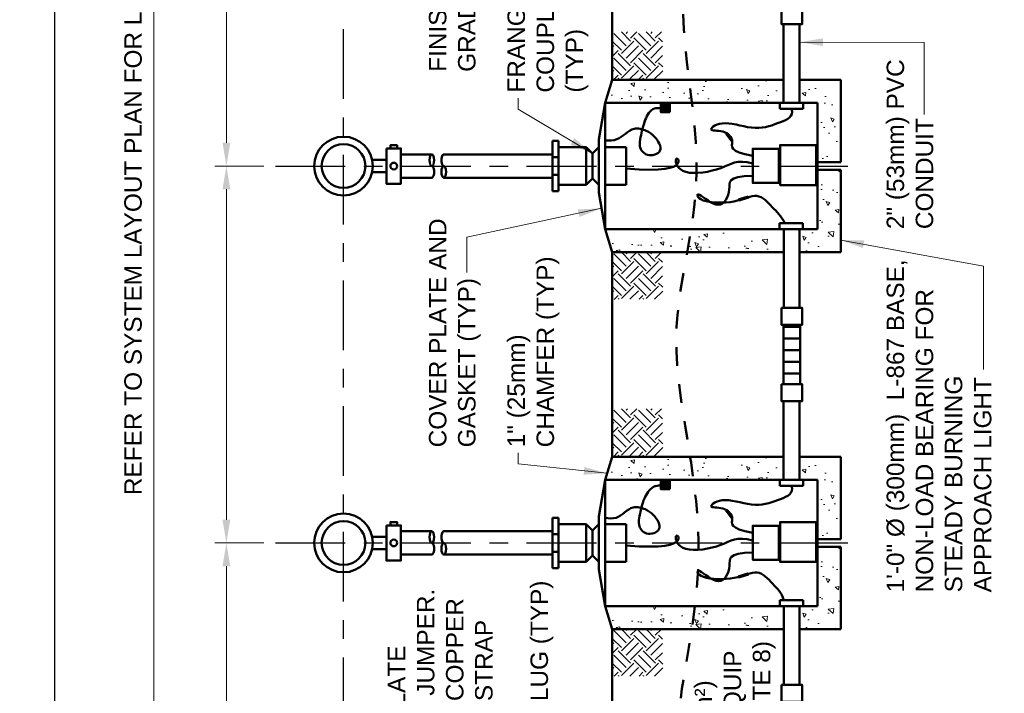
# Model space of a CAD drawing. Header units: inches. Extents: x -0.2 to 21.3, y 0 to 11.
# Tile 2 of 5: x -0.2 to 5.1, y 2.8 to 6.5. Entities that reach past the tile are written whole.
import ezdxf

# ---------------------------------------------------------------- set-up
doc = ezdxf.new("R2010")
doc.units = ezdxf.units.IN
doc.header["$LTSCALE"] = 0.5
doc.header["$MEASUREMENT"] = 0
doc.header["$PDSIZE"] = 2
doc.linetypes.add('CENTER2', pattern=[1.125, 0.75, -0.125, 0.125, -0.125])
doc.linetypes.add('HIDDEN2', pattern=[0.1875, 0.125, -0.0625])
doc.layers.get('0').update_dxf_attribs({"linetype": 'CONTINUOUS', "lineweight": 35})
doc.layers.get('DEFPOINTS').update_dxf_attribs({"linetype": 'CONTINUOUS', "lineweight": 35})
for name, color, linetype, lineweight in [('C-GRAD-FNSH', 4, 'CONTINUOUS', 50), ('E-AFLD-JBOX', 23, 'CONTINUOUS', 50), ('E-AFLD-LITE-APPR', 203, 'CONTINUOUS', 50), ('E-AFLD-VALT', 203, 'CONTINUOUS', 50), ('E-GRND-CIRC', 4, 'CONTINUOUS', 50), ('E-GRND-EQUI', 83, 'CONTINUOUS', 50), ('E-LITE-CIRC', 83, 'CONTINUOUS', 50), ('G-ANNO-PATT', 8, 'CONTINUOUS', 18)]:
    doc.layers.add(name, color=color, linetype=linetype, lineweight=lineweight)
for name, color, linetype in [('G-ANNO-DIMS', 7, 'CONTINUOUS'), ('G-ANNO-TEXT', 7, 'CONTINUOUS'), ('G-ANNO-TTLB', 7, 'CONTINUOUS')]:
    doc.layers.add(name, color=color, linetype=linetype)
doc.styles.add('01-E-BLDG-1_1', font='arial.ttf', dxfattribs={"height": 0.09375})
doc.dimstyles.new('01-E-BLDG-1_1', dxfattribs={"dimtxt": 0.09375, "dimasz": 0.125, "dimexe": 0.0625, "dimexo": 0.0625, "dimgap": 0.0625, "dimtad": 1, "dimdec": 4, "dimzin": 3, "dimdsep": 46, "dimlunit": 4, "dimtxsty": '01-E-BLDG-1_1', "dimcen": 0.0625, "dimclrd": 1, "dimclre": 1, "dimclrt": 256, "dimazin": 0, "dimtfac": 1, "dimtdec": 4, "dimtmove": 1, "dimatfit": 3, "dimfxl": 1, "dimfrac": 2, "dimtolj": 1, "dimtzin": 3, "dimlwd": 0, "dimlwe": 0, "dimarcsym": 0})
pattern_1 = [(140, (-2.7247, 3.44333), (0.01961, 0.224144), [0.0234375, -0.2578125]), (85, (-2.7247, 3.44333), (-0.23506, -0.04336), [0.01875, -0.20625]), (190.4514, (-2.72306, 3.46201), (-0.21545, 0.180784), [0.019919, -0.219107]), (136.184, (-2.7872, 3.44333), (0.051725, 0.333513), [0.035156, -0.386719]), (186.6356, (-2.7829, 3.47113), (-0.304412, 0.292082), [0.029878, -0.32866]), (81.184, (-2.7872, 3.44333), (-0.304412, 0.292082), [0.028125, -0.309375]), (111, (-2.77157, 3.47458), (0.1258184, 0.1865335), [0.0234375, -0.2578125]), (56, (-2.77157, 3.47458), (-0.2266094, 0.076036), [0.01875, -0.20625]), (161.4514, (-2.76109, 3.49013), (-0.100791, 0.2625695), [0.019919, -0.219107]), (127.5, (-2.724696, 3.443335), (-0.1040293, 0.0038), [0, -0.20375, 0, -0.209375, 0, -0.2070312]), (97.5, (-2.7247, 3.44333), (-0.1232537, 0.0822092), [0, -0.119375, 0, -0.1990625, 0, -0.0789062]), (57.5, (-2.7247, 3.37365), (0.0070484, 0.1668195), [0, -0.078125, 0, -0.24375, 0, -0.3234375]), (47.5, (-2.7247, 3.3424), (-0.0312828, 0.1822457), [0, -0.1015625, 0, -0.161875, 0, -0.2296875])]
pattern_2 = [(140, (-2.7247, 5.46833), (0.01961, 0.224144), [0.0234375, -0.2578125]), (85, (-2.7247, 5.46833), (-0.23506, -0.04336), [0.01875, -0.20625]), (190.4514, (-2.72306, 5.48701), (-0.21545, 0.180784), [0.019919, -0.219107]), (136.184, (-2.7872, 5.46833), (0.051725, 0.333513), [0.035156, -0.386719]), (186.6356, (-2.7829, 5.49613), (-0.304412, 0.292082), [0.029878, -0.32866]), (81.184, (-2.7872, 5.46833), (-0.304412, 0.292082), [0.028125, -0.309375]), (111, (-2.77157, 5.49958), (0.1258184, 0.1865335), [0.0234375, -0.2578125]), (56, (-2.77157, 5.49958), (-0.2266094, 0.076036), [0.01875, -0.20625]), (161.4514, (-2.76109, 5.51513), (-0.100791, 0.2625695), [0.019919, -0.219107]), (127.5, (-2.724696, 5.468335), (-0.1040293, 0.0038), [0, -0.20375, 0, -0.209375, 0, -0.2070312]), (97.5, (-2.7247, 5.46833), (-0.1232537, 0.0822092), [0, -0.119375, 0, -0.1990625, 0, -0.0789062]), (57.5, (-2.7247, 5.39865), (0.0070484, 0.1668195), [0, -0.078125, 0, -0.24375, 0, -0.3234375]), (47.5, (-2.7247, 5.3674), (-0.0312828, 0.1822457), [0, -0.1015625, 0, -0.161875, 0, -0.2296875])]

# ---------------------------------------------------------------- blocks, each defined once
blk = doc.blocks.new('G-DBRK')
at = {"color": 0, "linetype": 'ByBlock', "lineweight": -2}
blk.add_ellipse((0, -0.25), major_axis=(0, -0.25), ratio=0.4, dxfattribs=at)
blk.add_ellipse((0, -0.75), major_axis=(0, -0.25), ratio=0.4, start_param=0, end_param=3.141593, dxfattribs=at)
blk = doc.blocks.new('*D3')
at = {"layer": 'DEFPOINTS', "color": 0, "transparency": 16777216}
for p in [(0.9213, 3.6514), (1.1845, 3.6514), (1.1845, 1.6264)]:
    blk.add_point(p, dxfattribs=at)
at = {"layer": 'G-ANNO-DIMS', "color": 1, "lineweight": 0, "transparency": 16777216}
for p, q in [((1.122, 3.6514), (0.8588, 3.6514)), ((0.9213, 1.7514), (0.9213, 3.5264)), ((1.122, 1.6264), (0.8588, 1.6264))]:
    blk.add_line(p, q, dxfattribs=at)
at = {"layer": 'G-ANNO-DIMS', "color": 1, "transparency": 16777216}
for points in [[(0.9005, 3.5264), (0.9421, 3.5264), (0.9213, 3.6514)], [(0.9005, 1.7514), (0.9421, 1.7514), (0.9213, 1.6264)]]:
    blk.add_solid(points, dxfattribs=at)
blk = doc.blocks.new('*D4')
at = {"layer": 'DEFPOINTS', "color": 0, "transparency": 16777216}
for p in [(0.9213, 5.6764), (1.1845, 5.6764), (1.1845, 3.6514)]:
    blk.add_point(p, dxfattribs=at)
at = {"layer": 'G-ANNO-DIMS', "color": 1, "lineweight": 0, "transparency": 16777216}
for p, q in [((1.122, 5.6764), (0.8588, 5.6764)), ((0.9213, 3.7764), (0.9213, 5.5514)), ((1.122, 3.6514), (0.8588, 3.6514))]:
    blk.add_line(p, q, dxfattribs=at)
at = {"layer": 'G-ANNO-DIMS', "color": 1, "transparency": 16777216}
for points in [[(0.9005, 5.5514), (0.9421, 5.5514), (0.9213, 5.6764)], [(0.9005, 3.7764), (0.9421, 3.7764), (0.9213, 3.6514)]]:
    blk.add_solid(points, dxfattribs=at)
blk = doc.blocks.new('*D5')
at = {"layer": 'DEFPOINTS', "color": 0, "transparency": 16777216}
for p in [(0.9213, 7.7014), (1.1845, 7.7014), (1.1845, 5.6764)]:
    blk.add_point(p, dxfattribs=at)
at = {"layer": 'G-ANNO-DIMS', "color": 1, "lineweight": 0, "transparency": 16777216}
for p, q in [((1.122, 7.7014), (0.8588, 7.7014)), ((0.9213, 5.8014), (0.9213, 7.5764)), ((1.122, 5.6764), (0.8588, 5.6764))]:
    blk.add_line(p, q, dxfattribs=at)
at = {"layer": 'G-ANNO-DIMS', "color": 1, "transparency": 16777216}
for points in [[(0.9005, 7.5764), (0.9421, 7.5764), (0.9213, 7.7014)], [(0.9005, 5.8014), (0.9421, 5.8014), (0.9213, 5.6764)]]:
    blk.add_solid(points, dxfattribs=at)
blk = doc.blocks.new('*D7')
at = {"layer": 'DEFPOINTS', "color": 0, "transparency": 16777216}
for p in [(0.5314, 9.7264), (1.1845, 9.7264), (1.1845, 1.6264)]:
    blk.add_point(p, dxfattribs=at)
at = {"layer": 'G-ANNO-DIMS', "color": 1, "lineweight": 0, "transparency": 16777216}
for p, q in [((1.122, 9.7264), (0.4689, 9.7264)), ((0.5314, 1.7514), (0.5314, 9.6014)), ((1.122, 1.6264), (0.4689, 1.6264))]:
    blk.add_line(p, q, dxfattribs=at)
at = {"layer": 'G-ANNO-DIMS', "color": 1, "transparency": 16777216}
for points in [[(0.5105, 9.6014), (0.5522, 9.6014), (0.5314, 9.7264)], [(0.5105, 1.7514), (0.5522, 1.7514), (0.5314, 1.6264)]]:
    blk.add_solid(points, dxfattribs=at)
at = {"layer": 'G-ANNO-DIMS', "transparency": 16777216, "insert": (0.4204, 5.6764), "char_height": 0.09375, "attachment_point": 5, "rotation": 90, "style": '01-E-BLDG-1_1'}
blk.add_mtext('\\A1;REFER TO SYSTEM LAYOUT PLAN FOR LIGHT SPACING', dxfattribs=at)

msp = doc.modelspace()

# ---------------------------------------------------------------- hatches: boundary and pattern name
at = {"layer": 'E-LITE-CIRC', "linetype": 'Continuous'}
h = msp.add_hatch(dxfattribs=at)
h.set_pattern_fill('LINE', color=256, scale=0.5, angle=180, style=0)
h.set_pattern_definition([(180, (8.5, -8.5), (-1e-16, -0.0625), [])])
h.paths.add_polyline_path([(3.91398, 4.82341), (3.91398, 4.50435), (4.00442, 4.50435), (4.00442, 4.82341)])
at = {"layer": 'G-ANNO-PATT'}
h = msp.add_hatch(dxfattribs=at)
h.set_pattern_fill('EARTH', color=256, scale=0.375, angle=135)
h.set_pattern_definition([(135, (10.12008, 4.49157), (-0.1325825, 2e-16), [0.09375, -0.09375]), (135, (10.095225, 4.46671), (-0.1325825, 2e-16), [0.09375, -0.09375]), (135, (10.07037, 4.44185), (-0.1325825, 2e-16), [0.09375, -0.09375]), (225, (10.05379, 4.44185), (-3e-16, -0.1325825), [0.09375, -0.09375]), (225, (10.02893, 4.46671), (-3e-16, -0.1325825), [0.09375, -0.09375]), (225, (10.00407, 4.49157), (-3e-16, -0.1325825), [0.09375, -0.09375])])
h.paths.add_polyline_path([(2.99445, 6.39733), (2.99445, 6.13926), (3.26634, 6.13926), (3.2632, 6.39733)])
h = msp.add_hatch(dxfattribs=at)
h.set_pattern_fill('AR-CONC', color=256, scale=0.03125, angle=90)
h.set_pattern_definition(pattern_2)
h.paths.add_polyline_path([(2.99445, 6.13926), (2.95623, 6.01513), (3.91501, 6.01513), (3.91501, 6.13926)])
h = msp.add_hatch(dxfattribs=at)
h.set_pattern_fill('AR-CONC', color=256, scale=0.03125, angle=90)
h.set_pattern_definition(pattern_2)
h.paths.add_polyline_path([(4.00095, 6.13926), (4.00095, 6.01513), (4.09799, 6.01513), (4.09799, 5.69657), (4.22212, 5.69657), (4.22212, 6.13926)])
h = msp.add_hatch(dxfattribs=at)
h.set_pattern_fill('AR-CONC', color=256, scale=0.03125, angle=90)
h.set_pattern_definition(pattern_2)
h.paths.add_polyline_path([(3.91546, 5.2135), (3.91546, 5.33762), (2.95623, 5.33762), (2.99445, 5.2135)])
h.paths.add_polyline_path([(4.00053, 5.33762), (4.00053, 5.2135), (4.22212, 5.2135), (4.22212, 5.65619), (4.09799, 5.65619), (4.09799, 5.33762)])
h = msp.add_hatch(dxfattribs=at)
h.set_pattern_fill('EARTH', color=256, scale=0.375, angle=135)
h.set_pattern_definition([(135, (10.12008, 3.30774), (-0.1325825, 2e-16), [0.09375, -0.09375]), (135, (10.095225, 3.28288), (-0.1325825, 2e-16), [0.09375, -0.09375]), (135, (10.07037, 3.25802), (-0.1325825, 2e-16), [0.09375, -0.09375]), (225, (10.05379, 3.25802), (-3e-16, -0.1325825), [0.09375, -0.09375]), (225, (10.02893, 3.28288), (-3e-16, -0.1325825), [0.09375, -0.09375]), (225, (10.00407, 3.30774), (-3e-16, -0.1325825), [0.09375, -0.09375])])
h.paths.add_polyline_path([(2.99445, 5.2135), (2.99445, 4.96003), (3.26634, 4.96179), (3.2632, 5.2135)])
h = msp.add_hatch(dxfattribs=at)
h.set_pattern_fill('EARTH', color=256, scale=0.375, angle=135)
h.set_pattern_definition([(135, (10.12008, 2.46657), (-0.1325825, 2e-16), [0.09375, -0.09375]), (135, (10.095225, 2.44171), (-0.1325825, 2e-16), [0.09375, -0.09375]), (135, (10.07037, 2.41685), (-0.1325825, 2e-16), [0.09375, -0.09375]), (225, (10.05379, 2.41685), (-3e-16, -0.1325825), [0.09375, -0.09375]), (225, (10.02893, 2.44171), (-3e-16, -0.1325825), [0.09375, -0.09375]), (225, (10.00407, 2.46657), (-3e-16, -0.1325825), [0.09375, -0.09375])])
h.paths.add_polyline_path([(2.99445, 4.37233), (2.99445, 4.11426), (3.26634, 4.11426), (3.2632, 4.37233)])
h = msp.add_hatch(dxfattribs=at)
h.set_pattern_fill('AR-CONC', color=256, scale=0.03125, angle=90)
h.set_pattern_definition(pattern_1)
h.paths.add_polyline_path([(2.99445, 4.11426), (2.95623, 3.99013), (3.91501, 3.99013), (3.91501, 4.11426)])
h = msp.add_hatch(dxfattribs=at)
h.set_pattern_fill('AR-CONC', color=256, scale=0.03125, angle=90)
h.set_pattern_definition(pattern_1)
h.paths.add_polyline_path([(4.00095, 4.11426), (4.00095, 3.99013), (4.09799, 3.99013), (4.09799, 3.67157), (4.22212, 3.67157), (4.22212, 4.11426)])
h = msp.add_hatch(dxfattribs=at)
h.set_pattern_fill('AR-CONC', color=256, scale=0.03125, angle=90)
h.set_pattern_definition(pattern_1)
h.paths.add_polyline_path([(3.91501, 3.1885), (3.91546, 3.31262), (2.95623, 3.31262), (2.99445, 3.1885)])
h.paths.add_polyline_path([(4.00053, 3.31262), (4.00095, 3.1885), (4.22212, 3.1885), (4.22212, 3.63119), (4.09799, 3.63119), (4.09799, 3.31262)])
h = msp.add_hatch(dxfattribs=at)
h.set_pattern_fill('EARTH', color=256, scale=0.375, angle=135)
h.set_pattern_definition([(135, (10.12008, 1.28274), (-0.1325825, 2e-16), [0.09375, -0.09375]), (135, (10.095225, 1.25788), (-0.1325825, 2e-16), [0.09375, -0.09375]), (135, (10.07037, 1.23302), (-0.1325825, 2e-16), [0.09375, -0.09375]), (225, (10.05379, 1.23302), (-3e-16, -0.1325825), [0.09375, -0.09375]), (225, (10.02893, 1.25788), (-3e-16, -0.1325825), [0.09375, -0.09375]), (225, (10.00407, 1.28274), (-3e-16, -0.1325825), [0.09375, -0.09375])])
h.paths.add_polyline_path([(2.99445, 3.1885), (2.99445, 2.93503), (3.26634, 2.93679), (3.2632, 3.1885)])

# ---------------------------------------------------------------- linework, layer by layer
at = {"layer": 'C-GRAD-FNSH'}
for p, q in [((2.99445, 6.13926), (2.99445, 7.2385)), ((2.99445, 4.11426), (2.99445, 5.2135)), ((2.99445, 2.08926), (2.99445, 3.1885))]:
    msp.add_line(p, q, dxfattribs=at)
at = {"layer": 'E-AFLD-JBOX'}
for p, q in [((2.92175, 5.81928), (2.95623, 6.01513)), ((2.95623, 5.33762), (2.95623, 6.01513)), ((2.92175, 5.81928), (2.92175, 5.53348)), ((2.95623, 5.33762), (2.92175, 5.53348)), ((2.92175, 3.79428), (2.95623, 3.99013)), ((2.95623, 3.31262), (2.95623, 3.99013)), ((2.92175, 3.79428), (2.92175, 3.50848)), ((2.95623, 3.31262), (2.92175, 3.50848))]:
    msp.add_line(p, q, dxfattribs=at)
at = {"layer": 'E-AFLD-LITE-APPR'}
for p, q in [((2.67269, 5.81138), (2.67269, 5.54138)), ((2.67269, 5.81138), (2.70644, 5.81138)), ((2.70644, 5.81138), (2.70644, 5.54138)), ((2.70644, 5.77763), (2.85425, 5.77763)), ((2.85425, 5.77763), (2.85425, 5.57513)), ((2.85425, 5.77763), (2.888, 5.74388)), ((2.888, 5.74388), (2.92175, 5.77763)), ((2.95623, 5.77763), (3.06956, 5.77763)), ((3.06956, 5.57513), (3.06956, 5.77763)), ((1.85943, 5.73888), (2.02502, 5.73888)), ((2.67269, 5.73888), (2.08892, 5.73888)), ((2.67269, 5.72434), (2.70644, 5.72434)), ((2.888, 5.74388), (2.888, 5.60888)), ((1.70454, 5.71013), (1.7812, 5.71013)), ((1.70454, 5.64263), (1.7812, 5.64263)), ((1.85943, 5.61388), (2.02502, 5.61388)), ((2.67269, 5.61388), (2.08892, 5.61388)), ((2.67269, 5.62842), (2.70644, 5.62842)), ((2.85425, 5.57513), (2.888, 5.60888)), ((2.888, 5.60888), (2.92175, 5.57513)), ((2.70644, 5.57513), (2.85425, 5.57513)), ((2.95623, 5.57513), (3.06956, 5.57513)), ((2.67269, 5.54138), (2.70644, 5.54138)), ((2.67269, 3.78638), (2.67269, 3.51638)), ((2.67269, 3.78638), (2.70644, 3.78638)), ((2.70644, 3.78638), (2.70644, 3.51638)), ((1.85943, 3.71388), (2.02502, 3.71388)), ((2.67269, 3.71388), (2.08892, 3.71388)), ((2.70644, 3.75263), (2.85425, 3.75263)), ((2.85425, 3.75263), (2.85425, 3.55013)), ((2.85425, 3.75263), (2.888, 3.71888)), ((2.888, 3.71888), (2.92175, 3.75263)), ((2.888, 3.71888), (2.888, 3.58388)), ((2.95623, 3.75263), (3.06956, 3.75263)), ((3.06956, 3.55013), (3.06956, 3.75263)), ((1.70454, 3.68513), (1.7812, 3.68513)), ((2.67269, 3.69934), (2.70644, 3.69934)), ((1.70454, 3.61763), (1.7812, 3.61763)), ((2.67269, 3.60342), (2.70644, 3.60342)), ((1.85943, 3.58888), (2.02502, 3.58888)), ((2.67269, 3.58888), (2.08892, 3.58888)), ((2.70644, 3.55013), (2.85425, 3.55013)), ((2.85425, 3.55013), (2.888, 3.58388)), ((2.888, 3.58388), (2.92175, 3.55013)), ((2.95623, 3.55013), (3.06956, 3.55013)), ((2.67269, 3.51638), (2.70644, 3.51638))]:
    msp.add_line(p, q, dxfattribs=at)
for points in [[(1.7812, 5.77108), (1.85943, 5.77108), (1.85943, 5.58168), (1.7812, 5.58168)], [(1.83805, 5.77108), (1.80258, 5.77108), (1.80258, 5.78841), (1.83805, 5.78841)], [(1.83805, 3.74608), (1.80258, 3.74608), (1.80258, 3.76341), (1.83805, 3.76341)], [(1.7812, 3.74608), (1.85943, 3.74608), (1.85943, 3.55668), (1.7812, 3.55668)]]:
    msp.add_lwpolyline(points, close=True, dxfattribs=at)
for centre, radius in [((1.5506, 5.67638), 0.1576), ((1.5506, 5.67638), 0.11755), ((1.82032, 5.67638), 0.0179), ((1.5506, 3.65138), 0.1576), ((1.5506, 3.65138), 0.11755), ((1.82032, 3.65138), 0.0179)]:
    msp.add_circle(centre, radius, dxfattribs=at)
at = {"layer": 'E-AFLD-VALT'}
for p, q in [((2.99445, 6.13926), (2.95623, 6.01513)), ((2.99445, 6.13926), (3.91501, 6.13926)), ((3.91501, 6.01513), (3.91501, 6.13926)), ((4.00095, 6.13926), (4.22212, 6.13926)), ((4.00095, 6.13926), (4.00095, 6.01513)), ((4.22212, 5.69657), (4.22212, 6.13926)), ((2.95623, 6.01513), (3.91501, 6.01513)), ((4.00095, 6.01513), (4.09799, 6.01513)), ((4.09799, 5.33762), (4.09799, 6.01513)), ((4.09799, 5.69657), (4.22212, 5.69657)), ((4.09799, 5.65619), (4.22212, 5.65619)), ((4.22212, 5.2135), (4.22212, 5.65619)), ((2.95623, 5.33762), (3.91546, 5.33762)), ((2.99445, 5.2135), (2.95623, 5.33762)), ((3.91546, 5.33762), (3.91546, 5.2135)), ((4.00053, 5.33762), (4.09799, 5.33762)), ((4.00053, 5.2135), (4.00053, 5.33762)), ((2.99445, 5.2135), (3.91546, 5.2135)), ((4.00053, 5.2135), (4.22212, 5.2135)), ((2.99445, 4.11426), (2.95623, 3.99013)), ((2.99445, 4.11426), (3.91501, 4.11426)), ((3.91501, 4.11426), (3.91501, 3.99013)), ((4.00095, 4.11426), (4.22212, 4.11426)), ((4.00095, 3.99013), (4.00095, 4.11426)), ((4.22212, 3.67157), (4.22212, 4.11426)), ((2.95623, 3.99013), (3.91501, 3.99013)), ((4.00095, 3.99013), (4.09799, 3.99013)), ((4.09799, 3.31262), (4.09799, 3.99013)), ((4.09799, 3.67157), (4.22212, 3.67157)), ((4.09799, 3.63119), (4.22212, 3.63119)), ((4.22212, 3.1885), (4.22212, 3.63119)), ((2.95623, 3.31262), (3.91546, 3.31262)), ((2.99445, 3.1885), (2.95623, 3.31262)), ((3.91546, 3.1885), (3.91546, 3.31262)), ((4.00053, 3.31262), (4.09799, 3.31262)), ((4.00095, 3.1885), (4.00053, 3.31262)), ((2.99445, 3.1885), (3.91546, 3.1885)), ((4.00095, 3.1885), (4.22212, 3.1885))]:
    msp.add_line(p, q, dxfattribs=at)
at = {"layer": 'E-GRND-CIRC', "linetype": 'HIDDEN2', "flags": 128}
msp.add_lwpolyline([(3.33778, 8.67299), (3.34115, 8.63679), (3.34615, 8.601), (3.35443, 8.53332), (3.36609, 8.44854), (3.381, 8.36154), (3.39816, 8.27266), (3.41638, 8.1824), (3.43443, 8.09125), (3.45112, 7.9997), (3.46523, 7.90825), (3.47555, 7.8174), (3.48088, 7.72763), (3.4804, 7.63931), (3.47483, 7.55222), (3.4653, 7.46603), (3.45292, 7.3804), (3.4388, 7.29498), (3.42407, 7.20943), (3.40983, 7.12341), (3.39722, 7.03657), (3.38715, 6.94868), (3.37973, 6.85989), (3.3749, 6.77046), (3.37258, 6.68066), (3.37269, 6.59073), (3.37515, 6.50094), (3.3799, 6.41154), (3.38685, 6.3228), (3.3958, 6.23491), (3.40604, 6.14785), (3.41674, 6.06154), (3.42705, 5.97589), (3.43616, 5.89081), (3.44321, 5.80623), (3.44737, 5.72207), (3.44781, 5.63822), (3.44397, 5.55471), (3.43643, 5.47183), (3.42605, 5.38998), (3.41368, 5.30956), (3.40019, 5.23097), (3.38643, 5.1546), (3.37326, 5.08085), (3.36155, 5.0101), (3.35202, 4.94249), (3.34491, 4.87701), (3.34032, 4.8124), (3.33837, 4.74739), (3.33914, 4.6807), (3.34276, 4.61107), (3.34933, 4.53723), (3.35896, 4.4579), (3.37155, 4.3722), (3.38623, 4.28075), (3.40192, 4.18453), (3.41757, 4.08455), (3.43209, 3.9818), (3.44441, 3.87728), (3.45347, 3.77199), (3.45819, 3.66691), (3.45782, 3.56302), (3.45294, 3.46112), (3.44445, 3.362), (3.43326, 3.26643), (3.42025, 3.1752), (3.40634, 3.08908), (3.39242, 3.00885), (3.37939, 2.9353), (3.36826, 2.86717), (3.36051, 2.79514), (3.35771, 2.70785), (3.36143, 2.59394), (3.37325, 2.44206), (3.39475, 2.24084), (3.42751, 1.97894), (3.4731, 1.64499)], dxfattribs=at)
at = {"layer": 'E-GRND-CIRC'}
for points in [[(3.74967, 5.73119), (3.70654, 5.73998), (3.67597, 5.74915), (3.65587, 5.75861), (3.64414, 5.76826), (3.63867, 5.778), (3.63737, 5.78773), (3.63813, 5.79735), (3.63884, 5.80676), (3.63781, 5.81586), (3.63484, 5.82454), (3.63015, 5.83268), (3.62394, 5.84016), (3.61641, 5.84687), (3.60778, 5.8527), (3.59825, 5.85753), (3.58803, 5.86124), (3.57736, 5.86379), (3.56664, 5.86542), (3.55631, 5.86647), (3.54681, 5.86724), (3.53857, 5.86807), (3.53203, 5.86926), (3.52763, 5.87114), (3.5258, 5.87403), (3.52689, 5.87813), (3.53079, 5.88311), (3.53731, 5.88853), (3.54624, 5.89396), (3.5574, 5.89896), (3.57058, 5.90307), (3.58558, 5.90586), (3.6022, 5.90689), (3.62024, 5.90587), (3.63942, 5.90318), (3.65946, 5.89932), (3.68007, 5.89483), (3.70097, 5.89022), (3.72189, 5.88602), (3.74252, 5.88276), (3.7626, 5.88095), (3.78189, 5.88098), (3.80039, 5.8827), (3.81815, 5.88582), (3.83522, 5.89005), (3.85164, 5.8951), (3.86748, 5.90067), (3.88278, 5.90649), (3.89759, 5.91225), (3.91187, 5.9178), (3.92522, 5.92344), (3.93715, 5.92962), (3.94714, 5.93677), (3.95472, 5.94533), (3.95938, 5.95574), (3.96063, 5.96843), (3.95798, 5.98386)], [(3.06956, 5.66272), (3.13933, 5.65821), (3.19633, 5.65682), (3.24189, 5.65809), (3.27735, 5.66152), (3.30403, 5.66665), (3.32325, 5.67299), (3.33636, 5.68008), (3.34466, 5.68744), (3.34938, 5.69461), (3.35125, 5.70125), (3.35087, 5.70704), (3.34886, 5.71167), (3.34582, 5.71481), (3.34238, 5.71616), (3.33914, 5.71538), (3.33671, 5.71217), (3.33565, 5.70636), (3.33628, 5.69847), (3.33883, 5.68915), (3.34358, 5.67909), (3.35078, 5.66895), (3.36068, 5.65939), (3.37353, 5.65109), (3.3896, 5.64472), (3.40897, 5.64079), (3.43104, 5.63921), (3.45505, 5.63975), (3.48024, 5.64215), (3.50584, 5.64618), (3.53109, 5.6516), (3.55523, 5.65817), (3.57748, 5.66565), (3.5974, 5.67371), (3.61571, 5.68173), (3.63345, 5.68901), (3.65164, 5.69485), (3.67132, 5.69854), (3.69353, 5.69938), (3.7193, 5.69666), (3.74967, 5.68968)], [(3.92104, 5.3689), (3.9138, 5.38329), (3.90618, 5.39611), (3.8982, 5.40762), (3.8899, 5.41814), (3.88131, 5.42795), (3.87246, 5.43733), (3.8634, 5.44659), (3.85415, 5.45601), (3.84473, 5.46577), (3.83511, 5.47562), (3.82527, 5.48518), (3.81515, 5.4941), (3.80471, 5.50199), (3.79392, 5.50849), (3.78274, 5.51323), (3.77112, 5.51584), (3.75901, 5.5161), (3.74628, 5.51431), (3.73277, 5.51095), (3.71833, 5.50646), (3.70281, 5.50131), (3.68606, 5.49595), (3.66793, 5.49084), (3.64827, 5.48644), (3.62705, 5.48313), (3.60476, 5.48099), (3.58203, 5.47999), (3.55947, 5.48013), (3.5377, 5.48141), (3.51735, 5.48382), (3.49904, 5.48734), (3.48337, 5.49198), (3.47086, 5.49763), (3.46149, 5.50383), (3.45513, 5.51004), (3.45166, 5.51571), (3.45094, 5.5203), (3.45285, 5.52325), (3.45725, 5.52402), (3.46402, 5.52207), (3.47297, 5.51708), (3.48376, 5.50975), (3.49596, 5.501), (3.50917, 5.49176), (3.52298, 5.48296), (3.53698, 5.47552), (3.55077, 5.47038), (3.56392, 5.46846), (3.57609, 5.47044), (3.58711, 5.47597), (3.59688, 5.48448), (3.60529, 5.49537), (3.61224, 5.50805), (3.61761, 5.52194), (3.6213, 5.53643), (3.62321, 5.55095), (3.62358, 5.56495), (3.62413, 5.5781), (3.62696, 5.59012), (3.63414, 5.60073), (3.64775, 5.60965), (3.66989, 5.61658), (3.70262, 5.62127), (3.74803, 5.62341)], [(3.74967, 3.70619), (3.70654, 3.71498), (3.67597, 3.72415), (3.65587, 3.73361), (3.64414, 3.74326), (3.63867, 3.753), (3.63737, 3.76273), (3.63813, 3.77235), (3.63884, 3.78176), (3.63781, 3.79086), (3.63484, 3.79954), (3.63015, 3.80768), (3.62394, 3.81516), (3.61641, 3.82187), (3.60778, 3.8277), (3.59825, 3.83253), (3.58803, 3.83624), (3.57736, 3.83879), (3.56664, 3.84042), (3.55631, 3.84147), (3.54681, 3.84224), (3.53857, 3.84307), (3.53203, 3.84426), (3.52763, 3.84614), (3.5258, 3.84903), (3.52689, 3.85313), (3.53079, 3.85811), (3.53731, 3.86353), (3.54624, 3.86896), (3.5574, 3.87396), (3.57058, 3.87807), (3.58558, 3.88086), (3.6022, 3.88189), (3.62024, 3.88087), (3.63942, 3.87818), (3.65946, 3.87432), (3.68007, 3.86983), (3.70097, 3.86522), (3.72189, 3.86102), (3.74252, 3.85776), (3.7626, 3.85595), (3.78189, 3.85598), (3.80039, 3.8577), (3.81815, 3.86082), (3.83522, 3.86505), (3.85164, 3.8701), (3.86748, 3.87567), (3.88278, 3.88149), (3.89759, 3.88725), (3.91187, 3.8928), (3.92522, 3.89844), (3.93715, 3.90462), (3.94714, 3.91177), (3.95472, 3.92033), (3.95938, 3.93074), (3.96063, 3.94343), (3.95798, 3.95886)], [(3.06956, 3.63772), (3.13933, 3.63321), (3.19633, 3.63182), (3.24189, 3.63309), (3.27735, 3.63652), (3.30403, 3.64165), (3.32325, 3.64799), (3.33636, 3.65508), (3.34466, 3.66244), (3.34938, 3.66961), (3.35125, 3.67625), (3.35087, 3.68204), (3.34886, 3.68667), (3.34582, 3.68981), (3.34238, 3.69116), (3.33914, 3.69038), (3.33671, 3.68717), (3.33565, 3.68136), (3.33628, 3.67347), (3.33883, 3.66415), (3.34358, 3.65409), (3.35078, 3.64395), (3.36068, 3.63439), (3.37353, 3.62609), (3.3896, 3.61972), (3.40897, 3.61579), (3.43104, 3.61421), (3.45505, 3.61475), (3.48024, 3.61715), (3.50584, 3.62118), (3.53109, 3.6266), (3.55523, 3.63317), (3.57748, 3.64065), (3.5974, 3.64871), (3.61571, 3.65673), (3.63345, 3.66401), (3.65164, 3.66985), (3.67132, 3.67354), (3.69353, 3.67438), (3.7193, 3.67166), (3.74967, 3.66468)], [(3.91684, 3.3439), (3.91153, 3.35894), (3.90535, 3.37223), (3.89841, 3.38409), (3.8908, 3.39484), (3.88264, 3.40479), (3.87401, 3.41425), (3.86503, 3.42353), (3.85579, 3.43295), (3.84637, 3.44272), (3.83675, 3.45256), (3.82691, 3.46213), (3.81678, 3.47104), (3.80635, 3.47893), (3.79556, 3.48543), (3.78438, 3.49017), (3.77276, 3.49279), (3.76065, 3.49304), (3.74792, 3.49126), (3.73441, 3.48789), (3.71997, 3.48341), (3.70445, 3.47825), (3.6877, 3.47289), (3.66957, 3.46779), (3.64991, 3.46339), (3.62869, 3.46008), (3.6064, 3.45793), (3.58367, 3.45693), (3.56111, 3.45708), (3.53934, 3.45836), (3.51899, 3.46076), (3.50068, 3.46429), (3.48501, 3.46892), (3.4725, 3.47457), (3.46313, 3.48077), (3.45677, 3.48699), (3.4533, 3.49266), (3.45258, 3.49724), (3.45448, 3.5002), (3.45889, 3.50097), (3.46565, 3.49901), (3.47461, 3.49403), (3.4854, 3.4867), (3.4976, 3.47795), (3.51081, 3.46871), (3.52462, 3.4599), (3.53862, 3.45247), (3.5524, 3.44732), (3.56556, 3.4454), (3.57773, 3.44738), (3.58875, 3.45292), (3.59852, 3.46143), (3.60693, 3.47232), (3.61388, 3.485), (3.61925, 3.49888), (3.62294, 3.51338), (3.62484, 3.52789), (3.62522, 3.54189), (3.62577, 3.55505), (3.6286, 3.56707), (3.63578, 3.57768), (3.64939, 3.58659), (3.67152, 3.59353), (3.70425, 3.59821), (3.74967, 3.60035)]]:
    msp.add_lwpolyline(points, dxfattribs=at)
for points in [[(2.95585, 5.81391), (3.01949, 5.8202), (3.11155, 5.87616), (3.17681, 5.86567), (3.21993, 5.83535), (3.25023, 5.7584), (3.1838, 5.73625), (3.14302, 5.78289), (3.14651, 5.83069), (3.17215, 5.92396), (3.22109, 5.98576), (3.25507, 5.98781)], [(2.95585, 3.78579), (3.01465, 3.78659), (3.10672, 3.84256), (3.17197, 3.83206), (3.21509, 3.80175), (3.24539, 3.7248), (3.17897, 3.70265), (3.13818, 3.74928), (3.14168, 3.79709), (3.16731, 3.89036), (3.21626, 3.95215), (3.25507, 3.96281)]]:
    msp.add_spline(points, degree=3, dxfattribs=at)
at = {"layer": 'E-GRND-EQUI'}
for points in [[(3.30325, 5.96629), (3.25507, 5.96629), (3.25507, 6.00933), (3.30325, 6.00933)], [(3.88892, 5.58616), (3.74967, 5.58616), (3.74967, 5.76923), (3.88892, 5.76923)], [(4.08957, 5.57414), (3.89645, 5.57414), (3.89645, 5.78868), (4.08957, 5.78868)], [(3.30325, 3.94129), (3.25507, 3.94129), (3.25507, 3.98433), (3.30325, 3.98433)], [(4.08957, 3.54914), (3.89645, 3.54914), (3.89645, 3.76368), (4.08957, 3.76368)], [(3.88892, 3.56116), (3.74967, 3.56116), (3.74967, 3.74423), (3.88892, 3.74423)]]:
    msp.add_lwpolyline(points, close=True, dxfattribs=at)
at = {"layer": 'E-GRND-EQUI', "const_width": 0.01788}
for points in [[(3.63821, 5.81237), (3.60778, 5.8527)], [(3.67226, 5.49354), (3.72627, 5.51006)], [(3.63821, 3.78737), (3.60778, 3.8277)], [(3.67226, 3.46854), (3.72627, 3.48506)]]:
    msp.add_lwpolyline(points, dxfattribs=at)
at = {"layer": 'E-GRND-EQUI'}
for points in [[(3.25507, 5.96629), (3.30325, 5.96629), (3.25507, 6.00933), (3.30325, 6.00933)], [(3.25507, 3.94129), (3.30325, 3.94129), (3.25507, 3.98433), (3.30325, 3.98433)]]:
    msp.add_solid(points, dxfattribs=at)
at = {"layer": 'E-LITE-CIRC'}
for p, q in [((3.91501, 6.01513), (3.91501, 6.43888)), ((4.00095, 6.01513), (4.00095, 6.43888)), ((3.89543, 5.98386), (3.89543, 6.01513)), ((3.89543, 6.01513), (4.02053, 6.01513)), ((3.89543, 5.98386), (4.02053, 5.98386)), ((4.00095, 6.01513), (3.91501, 6.01513)), ((4.02053, 5.98386), (4.02053, 6.01513)), ((3.89248, 5.3689), (3.89248, 5.33762)), ((3.89248, 5.3689), (4.01757, 5.3689)), ((4.01757, 5.3689), (4.01757, 5.33762)), ((3.89248, 5.33762), (4.01757, 5.33762)), ((4.00053, 5.3377), (3.91546, 5.33762)), ((3.91546, 4.91388), (3.91546, 5.33762)), ((4.00053, 4.91388), (4.00053, 5.3377)), ((3.91501, 3.99013), (3.91501, 4.41388)), ((4.00095, 3.99013), (4.00095, 4.41388)), ((3.89543, 3.95886), (3.89543, 3.99013)), ((4.02053, 3.99013), (3.89543, 3.99013)), ((3.91501, 3.99013), (4.00095, 3.99013)), ((4.02053, 3.95886), (4.02053, 3.99013)), ((3.89543, 3.95886), (4.02053, 3.95886)), ((3.89543, 3.3439), (4.02053, 3.3439)), ((3.89543, 3.3439), (4.02053, 3.3439)), ((3.89543, 3.3439), (3.89543, 3.31262)), ((3.89543, 3.3439), (3.89543, 3.31262)), ((4.02053, 3.3439), (4.02053, 3.31262)), ((4.02053, 3.3439), (4.02053, 3.31262)), ((4.02053, 3.31262), (3.89543, 3.31262)), ((3.91546, 2.88888), (3.91546, 3.31262)), ((3.91546, 3.31262), (4.00053, 3.31262)), ((4.00053, 2.88888), (4.00053, 3.31262))]:
    msp.add_line(p, q, dxfattribs=at)
for points in [[(3.90318, 6.52935), (3.90318, 6.43888), (4.01522, 6.43888), (4.01522, 6.52935)], [(3.90318, 4.91388), (3.90318, 4.82341), (4.01522, 4.82341), (4.01522, 4.91388)], [(3.91398, 4.82341), (3.91398, 4.50435), (4.00442, 4.50435), (4.00442, 4.82341)], [(3.90318, 4.50435), (3.90318, 4.41388), (4.01522, 4.41388), (4.01522, 4.50435)], [(3.90318, 2.88888), (3.90318, 2.79841), (4.01522, 2.79841), (4.01522, 2.88888)]]:
    msp.add_lwpolyline(points, close=True, dxfattribs=at)
at = {"layer": 'G-ANNO-DIMS', "linetype": 'CENTER2'}
for p, q in [((1.5506, 1.31186), (1.5506, 9.9606)), ((1.18454, 5.67638), (4.34712, 5.67638)), ((1.18454, 3.65138), (4.34712, 3.65138))]:
    msp.add_line(p, q, dxfattribs=at)
at = {"layer": 'G-ANNO-TTLB'}
msp.add_lwpolyline([(0, 11), (8.5, 11), (8.5, 0), (0, 0)], close=True, dxfattribs=at)

# ---------------------------------------------------------------- block references
at = {"layer": 'E-AFLD-LITE-APPR', "xscale": 0.125, "yscale": 0.125, "zscale": 0.125}
for p in [(2.02502, 5.73888), (2.02502, 3.71388)]:
    msp.add_blockref('G-DBRK', p, dxfattribs=at)
at = {"layer": 'E-AFLD-LITE-APPR', "xscale": 0.125, "yscale": 0.125, "zscale": 0.125, "rotation": 179.9999999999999}
for p in [(2.08892, 5.61388), (2.08892, 3.58888)]:
    msp.add_blockref('G-DBRK', p, dxfattribs=at)

# ---------------------------------------------------------------- texts
at = {"layer": 'G-ANNO-TEXT', "char_height": 0.09375, "attachment_point": 1, "rotation": 90, "style": '01-E-BLDG-1_1'}
for s, insert, width in [('\\A1;FINISHED GRADE', (2.00966, 6.18264), 0.9156462), ('\\A1;FRANGIBLE COUPLING (TYP)', (2.43148, 6.071), 0.807717), ('\\A1;2" (53mm) PVC CONDUIT', (4.46859, 5.33736), 0.9313042), ('\\A1;COVER PLATE AND GASKET (TYP)', (2.00966, 4.16516), 1.3349545), ('\\A1;1\'-0" %%C (300mm)  L-867 BASE, NON-LOAD BEARING FOR STEADY BURNING APPROACH LIGHT', (4.46859, 3.38595), 1.7843649), ('\\A1;1" (25mm) CHAMFER (TYP)', (2.43148, 4.16516), 1.12402), ('\\A1;COVER PLATE BONDING JUMPER. BRAIDED COPPER GROUND STRAP', (1.78869, 2.18329), 1.3349545), ('\\A1;GROUND LUG (TYP)', (2.55526, 2.18329), 1.2994749), ('\\A1;#6 (16mm²) THWN EQUIP GND (NOTE 8)', (3.43707, 2.23689), 0.9144322)]:
    msp.add_mtext(s, dxfattribs=dict(at, insert=insert, width=width))

# ---------------------------------------------------------------- dimensions: what is measured, and where the dimension line sits
at = {"layer": 'G-ANNO-DIMS'}
for base, p1, p2, text, picture, middle in [((0.53138, 9.72638), (1.18454, 1.62638), (1.18454, 9.72638), 'REFER TO SYSTEM LAYOUT PLAN FOR LIGHT SPACING', '*D7', (0.42037, 5.67638)), ((0.92128, 7.70138), (1.18454, 5.67638), (1.18454, 7.70138), ' ', '*D5', (0.92128, 6.68888)), ((0.92128, 5.67638), (1.18454, 3.65138), (1.18454, 5.67638), ' ', '*D4', (0.92128, 4.66388)), ((0.92128, 3.65138), (1.18454, 1.62638), (1.18454, 3.65138), ' ', '*D3', (0.92128, 2.63888))]:
    dim = msp.add_linear_dim(base=base, p1=p1, p2=p2, angle=90, text=text, dimstyle='01-E-BLDG-1_1', dxfattribs=at)
    dim.commit()
    dim.dimension.update_dxf_attribs({"geometry": picture, "text_midpoint": middle})

# ---------------------------------------------------------------- leaders
at = {"layer": 'G-ANNO-TEXT'}
for points in [[(4.00095, 6.34198), (4.66968, 6.34005), (4.66968, 5.95385)], [(2.888, 5.74388), (2.48914, 5.98199), (2.48914, 6.04068)], [(2.93657, 5.44927), (2.21404, 5.29445), (2.21404, 5.10506)], [(4.22212, 5.27896), (4.9891, 5.13908), (4.9891, 4.58293)], [(2.96719, 4.02573), (2.48914, 4.07615), (2.48914, 4.13485)]]:
    msp.add_leader(points, dimstyle='01-E-BLDG-1_1', dxfattribs=at)

doc.saveas('drawing.dxf')
